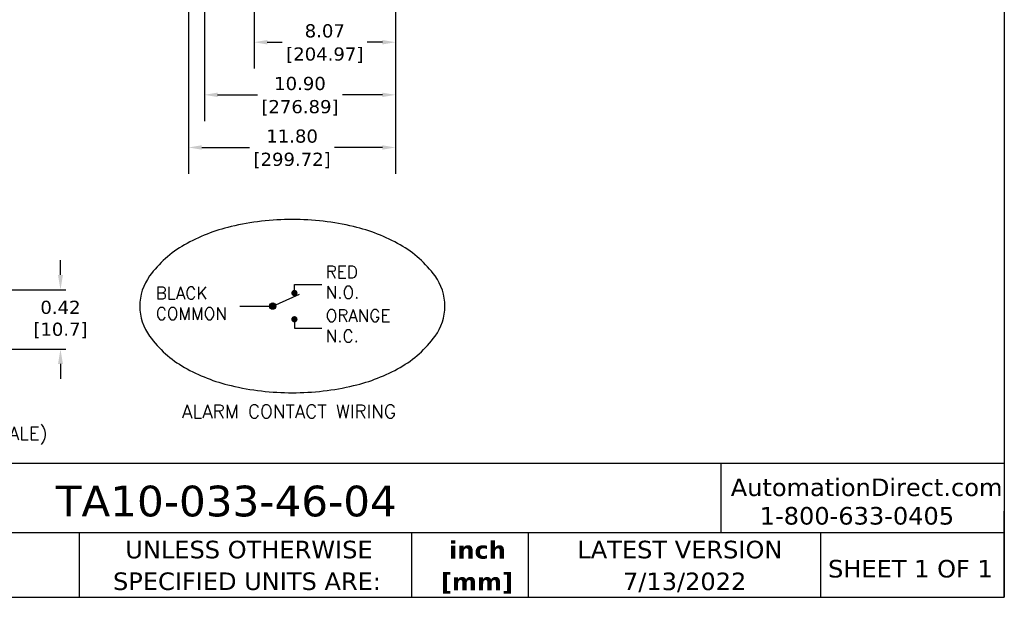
# Model space of a CAD drawing. Header units: inches. Extents: x -1 to 128, y 3 to 101.
# Tile 14 of 18: x 71 to 128, y 3 to 36. Entities that reach past the tile are written whole.
import ezdxf
from ezdxf.enums import TextEntityAlignment as Align

# ---------------------------------------------------------------- set-up
doc = ezdxf.new("R2010")
doc.units = ezdxf.units.IN
doc.header["$LTSCALE"] = 12
doc.header["$MEASUREMENT"] = 0
doc.header["$PDSIZE"] = -1
doc.linetypes.add('SLD-Solid', pattern=[0])
for name, color, linetype, lineweight in [('DIMENSIONS', 140, 'SLD-Solid', 25), ('DIMENSIONS @ 1', 140, 'SLD-Solid', 25), ('TEXT', 140, 'SLD-Solid', 25)]:
    doc.layers.add(name, color=color, linetype=linetype, lineweight=lineweight)
doc.styles.add('ROMANS', font='romans.shx')
doc.styles.add('SLDTEXTSTYLE0', font='verdana.ttf')
doc.styles.add('SLDTEXTSTYLE2', font='verdanab.ttf')
doc.styles.get("Standard").update_dxf_attribs({"font": 'verdana.ttf'})
doc.dimstyles.get("Standard").update_dxf_attribs({"dimtxt": 0.18, "dimasz": 0.18, "dimexe": 0.18, "dimexo": 0.0625, "dimgap": 0.09, "dimtad": 0, "dimtih": 1, "dimtoh": 1, "dimdec": 4, "dimzin": 0, "dimdsep": 46, "dimtxsty": 'Standard', "dimcen": 0.09, "dimadec": 0, "dimazin": 0, "dimtfac": 1, "dimtdec": 4, "dimtofl": 0, "dimtmove": 0, "dimatfit": 3, "dimfxl": 0, "dimtolj": 1, "dimtzin": 0, "dimarcsym": 0})

# ---------------------------------------------------------------- blocks, each defined once
blk = doc.blocks.new('SW_NOTE_0_2')
at = {"layer": 'TEXT', "color": 0, "char_height": 1, "attachment_point": 2, "style": 'SLDTEXTSTYLE2'}
for s, insert in [('inch', (1.5, 1.27)), ('[mm]', (1.466, -0.536))]:
    blk.add_mtext(s, dxfattribs=dict(at, insert=insert))
blk = doc.blocks.new('SW_NOTE_0_3')
at = {"layer": 'TEXT', "color": 0, "char_height": 1, "attachment_point": 1, "style": 'SLDTEXTSTYLE0'}
for s, insert in [('UNLESS OTHERWISE ', (0, 1.27)), ('SPECIFIED UNITS ARE:', (-0.7, -0.536))]:
    blk.add_mtext(s, dxfattribs=dict(at, insert=insert))
blk = doc.blocks.new('*D64')
at = {"layer": 'Defpoints', "color": 0}
for p in [(69.357, 20.598), (69.357, 17.222), (73.721, 17.222)]:
    blk.add_point(p, dxfattribs=at)
at = {"layer": 'DIMENSIONS'}
for p, q in [((73.721, 21.448), (73.721, 22.298)), ((73.721, 16.372), (73.721, 15.522))]:
    blk.add_line(p, q, dxfattribs=at)
at = {"layer": 'DIMENSIONS', "color": 0, "lineweight": -2}
for p, q in [((69.857, 20.598), (74.021, 20.598)), ((69.857, 17.222), (74.021, 17.222))]:
    blk.add_line(p, q, dxfattribs=at)
at = {"layer": 'DIMENSIONS'}
for points in [[(73.58, 21.448), (73.863, 21.448), (73.721, 20.598)], [(73.58, 16.372), (73.863, 16.372), (73.721, 17.222)]]:
    blk.add_solid(points, dxfattribs=at)
at = {"layer": 'DIMENSIONS', "insert": (73.721, 18.91), "char_height": 0.75, "attachment_point": 5}
blk.add_mtext('\\A1;0.42\\P[10.7]', dxfattribs=at)
blk = doc.blocks.new('*D99')
at = {"layer": 'Defpoints', "color": 0}
for p in [(84.761, 55.165), (92.831, 47.823), (84.761, 34.714)]:
    blk.add_point(p, dxfattribs=at)
at = {"layer": 'DIMENSIONS', "color": 0, "lineweight": -2}
for p, q in [((84.761, 54.565), (84.761, 33.214)), ((92.831, 47.223), (92.831, 33.214)), ((85.511, 34.714), (86.371, 34.714)), ((92.081, 34.714), (91.221, 34.714))]:
    blk.add_line(p, q, dxfattribs=at)
at = {"layer": 'DIMENSIONS', "color": 0}
for points in [[(85.511, 34.839), (85.511, 34.589), (84.761, 34.714)], [(92.081, 34.839), (92.081, 34.589), (92.831, 34.714)]]:
    blk.add_solid(points, dxfattribs=at)
at = {"layer": 'DIMENSIONS', "color": 0, "char_height": 0.75, "attachment_point": 5}
for s, insert in [('\\A1;8.07', (88.796, 35.356)), ('\\A1;[204.97]', (88.796, 33.974))]:
    blk.add_mtext(s, dxfattribs=dict(at, insert=insert))
blk = doc.blocks.new('*D98')
at = {"layer": 'Defpoints', "color": 0}
for p in [(81.031, 47.823), (92.831, 47.823), (81.031, 28.714)]:
    blk.add_point(p, dxfattribs=at)
at = {"layer": 'DIMENSIONS', "color": 0, "lineweight": -2}
for p, q in [((81.031, 47.223), (81.031, 27.214)), ((92.831, 47.223), (92.831, 27.214)), ((81.781, 28.714), (84.506, 28.714)), ((92.081, 28.714), (89.356, 28.714))]:
    blk.add_line(p, q, dxfattribs=at)
at = {"layer": 'DIMENSIONS', "color": 0}
for points in [[(81.781, 28.839), (81.781, 28.589), (81.031, 28.714)], [(92.081, 28.839), (92.081, 28.589), (92.831, 28.714)]]:
    blk.add_solid(points, dxfattribs=at)
at = {"layer": 'DIMENSIONS', "color": 0, "char_height": 0.75, "attachment_point": 5}
for s, insert in [('\\A1;11.80', (86.931, 29.356)), ('\\A1;[299.72]', (86.931, 27.974))]:
    blk.add_mtext(s, dxfattribs=dict(at, insert=insert))
blk = doc.blocks.new('*D97')
at = {"layer": 'Defpoints', "color": 0}
for p in [(81.93, 48.36), (92.831, 47.823), (81.93, 31.714)]:
    blk.add_point(p, dxfattribs=at)
at = {"layer": 'DIMENSIONS', "color": 0, "lineweight": -2}
for p, q in [((81.93, 47.76), (81.93, 30.214)), ((92.831, 47.223), (92.831, 30.214)), ((82.68, 31.714), (84.955, 31.714)), ((92.081, 31.714), (89.806, 31.714))]:
    blk.add_line(p, q, dxfattribs=at)
at = {"layer": 'DIMENSIONS', "color": 0}
for points in [[(82.68, 31.839), (82.68, 31.589), (81.93, 31.714)], [(92.081, 31.839), (92.081, 31.589), (92.831, 31.714)]]:
    blk.add_solid(points, dxfattribs=at)
at = {"layer": 'DIMENSIONS', "color": 0, "char_height": 0.75, "attachment_point": 5}
for s, insert in [('\\A1;10.90', (87.38, 32.355)), ('\\A1;[276.89]', (87.38, 30.974))]:
    blk.add_mtext(s, dxfattribs=dict(at, insert=insert))

msp = doc.modelspace()

# ---------------------------------------------------------------- hatches: boundary and pattern name
h = msp.add_hatch(color=256)
h.dxf.hatch_style = 1
h.paths.add_polyline_path([(86.88357, 20.41519, 1), (87.24357, 20.41519, 1)])
h = msp.add_hatch(color=256)
h.dxf.hatch_style = 1
h.paths.add_polyline_path([(86.00722, 19.66842, 1), (85.64722, 19.66842, 1)])
h = msp.add_hatch(color=256)
h.dxf.hatch_style = 1
h.paths.add_polyline_path([(86.88357, 18.92166, -1), (87.24357, 18.92166, -1)])

# ---------------------------------------------------------------- linework, layer by layer
for p, q in [((87.06673, 20.57897), (87.06673, 20.90286)), ((87.06673, 20.90286), (88.61862, 20.90286)), ((85.82722, 19.66842), (87.36019, 20.35574)), ((83.94796, 19.66842), (85.82722, 19.66842)), ((87.06611, 18.73904), (87.06611, 18.41515)), ((87.06611, 18.41515), (88.618, 18.41515))]:
    msp.add_line(p, q)
msp.add_circle((85.82722, 19.66842), 0.18)
at = {"layer": 'TEXT'}
for p, q in [((127.54934, 101.19662), (127.54934, 3.07211)), ((127.54934, 10.69033), (-1.23908, 10.69033)), ((111.38457, 10.69033), (111.38457, 6.75178)), ((127.54934, 3.07211), (127.54934, 7.97833)), ((127.54934, 6.75178), (-1.23908, 6.75178)), ((74.78336, 6.75178), (74.78336, 3.07211)), ((93.7342, 6.75178), (93.7342, 3.07211)), ((100.39227, 6.75178), (100.39227, 3.07211)), ((117.06989, 6.75178), (117.06989, 3.07211)), ((-1.23908, 3.07211), (127.54934, 3.07211))]:
    msp.add_line(p, q, dxfattribs=at)
msp.add_lwpolyline([(86.94479, 24.60578, 0.05776479), (83.44754, 24.20039, 0.07143065), (80.79198, 23.15993, 0.10642267), (78.80394, 21.38763, 0.15898483), (78.24341, 19.66934, 0.15898483), (78.80394, 17.95106, 0.10642267), (80.79198, 16.17875, 0.07143065), (83.44754, 15.13829, 0.05776479), (86.94479, 14.73291, 0.05776479), (90.44203, 15.13829, 0.07143065), (93.09759, 16.17875, 0.10642267), (95.08564, 17.95106, 0.15898483), (95.64617, 19.66934, 0.15898483), (95.08564, 21.38763, 0.10642267), (93.09759, 23.15993, 0.07143065), (90.44203, 24.20039, 0.05776479)], format="xyb", close=True, dxfattribs=at)

# ---------------------------------------------------------------- block references
for name, p in [('SW_NOTE_0_3', (77.41956, 5.02463)), ('SW_NOTE_0_2', (96.0059, 5.00427))]:
    msp.add_blockref(name, p, dxfattribs=at)

# ---------------------------------------------------------------- texts
at = {"layer": 'DIMENSIONS', "style": 'ROMANS'}
msp.add_text('(NOT TO SCALE)', height=0.75, dxfattribs=at).set_placement((68.90849, 12.04164), align=Align.CENTER)
at = {"layer": 'TEXT', "style": 'ROMANS'}
for s, width, heights, insert, char_height, attachment_point in [('RED\\PN.O.', 5.4177495, [1.86667], (88.84974, 21.96871), 0.7, 1), ('BLACK\\PCOMMON', 5.4177495, [0], (79.16065, 20.76335), 0.7, 1), ('ORANGE\\PN.C.', 5.4177495, [0], (88.84912, 19.481), 0.7, 1), ('ALARM CONTACT WIRING', 12.5765572, [0], (86.75629, 14.05034), 0.77, 2)]:
    msp.add_mtext_dynamic_manual_height_columns(s, width=width, gutter_width=1.75, heights=heights, dxfattribs=dict(at, insert=insert, char_height=char_height, attachment_point=attachment_point))
at = {"layer": 'TEXT', "style": 'SLDTEXTSTYLE0'}
for s, insert, char_height, attachment_point in [('AutomationDirect.com', (111.94887, 9.84398), 1, 1), ('TA10-033-46-04', (73.45097, 9.43607), 1.75, 1), ('1-800-633-0405', (113.60082, 8.21901), 1, 1), ('LATEST VERSION', (109.04675, 6.29475), 1, 2), ('SHEET 1 OF 1', (117.49832, 5.20222), 1, 1), ('7/13/2022', (109.31901, 4.48069), 1, 2)]:
    msp.add_mtext(s, dxfattribs=dict(at, insert=insert, char_height=char_height, attachment_point=attachment_point))

# ---------------------------------------------------------------- dimensions: what is measured, and where the dimension line sits
at = {"layer": 'DIMENSIONS'}
for base, p2, picture, middle in [((84.76137, 34.71434), (84.76137, 55.16454), '*D99', (88.79615, 34.71434)), ((81.92996, 31.71434), (81.92996, 48.36002), '*D97', (87.38045, 31.71434)), ((81.03094, 28.71434), (81.03094, 47.82254), '*D98', (86.93094, 28.71434))]:
    dim = msp.add_linear_dim(base=base, p1=(92.83094, 47.82254), p2=p2, dimstyle='Standard', override={"dimtxt": 0.75, "dimasz": 0.75, "dimexe": 1.5, "dimexo": 0.6, "dimgap": 0.25, "dimdec": 2, "dimzin": 1, "dimpost": '\\X', "dimtdec": 2, "dimtzin": 1}, dxfattribs=at)
    dim.commit()
    dim.dimension.update_dxf_attribs({"geometry": picture, "text_midpoint": middle})
at = {"layer": 'DIMENSIONS @ 1'}
dim = msp.add_linear_dim(base=(73.72124, 17.22179), p1=(69.35735, 20.59779), p2=(69.35735, 17.22179), angle=90, text='0.42\\P[10.7]', dimstyle='Standard', override={"dimscale": 1, "dimtxt": 0.75, "dimasz": 0.85, "dimexe": 0.3, "dimexo": 0.5, "dimgap": 0.15, "dimclrd": 256, "dimclrt": 256, "dimtix": 0, "dimtofl": 0, "dimtmove": 0, "dimatfit": 3, "dimlwd": 65535}, dxfattribs=at)
dim.commit()
dim.dimension.update_dxf_attribs({"geometry": '*D64', "text_midpoint": (73.72124, 18.90979)})

doc.saveas('drawing.dxf')
